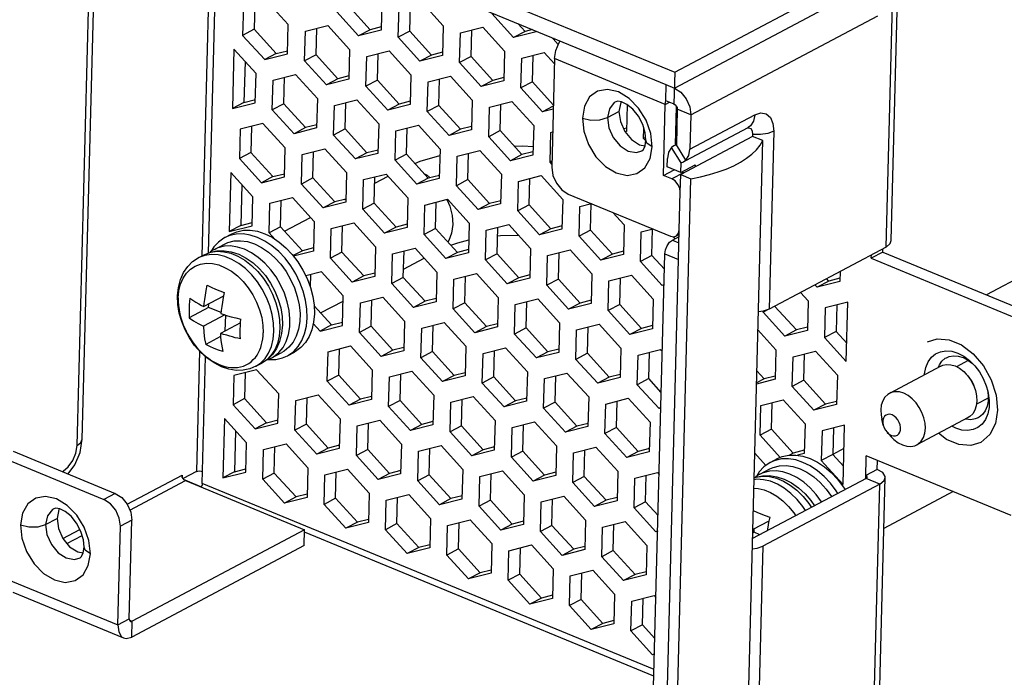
# Model space of a CAD drawing. Extents: x 0 to 1189, y 0 to 841.
# Tile 7 of 10: x 620 to 753, y 324 to 413. Entities that reach past the tile are written whole.
import ezdxf

# ---------------------------------------------------------------- set-up
doc = ezdxf.new("R2010")
doc.units = 0
doc.header["$LTSCALE"] = 65.395
doc.layers.get('0').update_dxf_attribs({"linetype": 'CONTINUOUS'})
doc.layers.add('02___PRT_ALL_AXES', color=7, linetype='CONTINUOUS')

msp = doc.modelspace()

# ---------------------------------------------------------------- linework, layer by layer
at = {"color": 3, "linetype": 'CONTINUOUS'}
for p, q in [((632.19, 437.33), (708.45, 405.88)), ((708.45, 405.88), (735.53, 420.24)), ((708.4, 403.75), (733.54, 417.09)), ((737.58, 383.24), (738.42, 415.91)), ((651.98, 415.17), (651.89, 411.67)), ((667.49, 411.6), (664.56, 414.82)), ((672.81, 411.42), (672.9, 414.97)), ((736.87, 382.37), (737.72, 415.04)), ((710.62, 400.15), (735.77, 413.49)), ((668.98, 411.98), (667.49, 411.6)), ((688.33, 411.37), (687.37, 412.43)), ((651.89, 411.67), (654.85, 408.41)), ((660.22, 408.23), (660.31, 411.79)), ((675.74, 408.2), (672.81, 411.42)), ((681.06, 408.01), (681.16, 411.56)), ((689.33, 411.62), (688.33, 411.37)), ((654.85, 408.41), (656.39, 408.79)), ((663.15, 405.01), (660.22, 408.23)), ((668.47, 404.83), (668.56, 408.38)), ((677.23, 408.57), (675.74, 408.2)), ((683.99, 404.79), (681.06, 408.01)), ((689.32, 404.61), (689.41, 408.16)), ((650.66, 407.34), (650.52, 401.83)), ((692.29, 407.72), (691.91, 393.11)), ((707.18, 401.57), (692.29, 407.72)), ((655.88, 401.66), (655.97, 405.21)), ((664.64, 405.39), (663.15, 405.01)), ((671.4, 401.61), (668.47, 404.83)), ((676.72, 401.43), (676.81, 404.98)), ((685.48, 405.17), (683.99, 404.79)), ((692.12, 401.52), (689.32, 404.61)), ((707.25, 404.23), (708.4, 403.75)), ((650.52, 401.83), (652.05, 402.22)), ((658.81, 398.44), (655.88, 401.66)), ((664.13, 398.26), (664.22, 401.81)), ((672.89, 401.99), (671.4, 401.61)), ((679.65, 398.21), (676.72, 401.43)), ((684.97, 398.03), (685.07, 401.58)), ((706.94, 392.01), (707.18, 401.57)), ((707.18, 401.57), (707.27, 402.09)), ((699.41, 399.79), (700.95, 400.61)), ((710.5, 395.55), (719.21, 400.16)), ((710.62, 400.15), (710.5, 395.55)), ((651.55, 398.61), (651.46, 395.11)), ((660.3, 398.82), (658.81, 398.44)), ((681.14, 398.59), (679.65, 398.21)), ((667.06, 395.04), (664.13, 398.26)), ((672.38, 394.86), (672.47, 398.41)), ((687.9, 394.81), (684.97, 398.03)), ((701.99, 398.36), (701.58, 398.26)), ((718.93, 397.52), (718.93, 397.25)), ((721.76, 397.94), (721.14, 374.03)), ((651.46, 395.11), (654.42, 391.85)), ((659.79, 391.67), (659.88, 395.23)), ((668.55, 395.42), (667.06, 395.04)), ((675.31, 391.64), (672.38, 394.86)), ((680.63, 391.45), (680.73, 395)), ((689.39, 395.18), (687.9, 394.81)), ((709.26, 392.39), (709.3, 393.72)), ((709.26, 392.39), (711.2, 393.42)), ((711.2, 393.42), (711.19, 393.15)), ((654.42, 391.85), (655.96, 392.23)), ((676.8, 392.01), (675.31, 391.64)), ((708.08, 391.54), (706.94, 392.01)), ((650.23, 390.78), (650.09, 385.27)), ((662.72, 388.45), (659.79, 391.67)), ((668.04, 388.27), (668.13, 391.82)), ((683.56, 388.23), (680.63, 391.45)), ((688.89, 388.05), (688.98, 391.6)), ((694.13, 389.51), (707.88, 383.83)), ((709.06, 384.69), (709.19, 389.74)), ((655.45, 385.1), (655.54, 388.65)), ((664.21, 388.83), (662.72, 388.45)), ((670.97, 385.05), (668.04, 388.27)), ((676.29, 384.87), (676.39, 388.42)), ((685.05, 388.61), (683.56, 388.23)), ((691.81, 384.83), (688.89, 388.05)), ((697.14, 384.65), (697.23, 388.23)), ((650.09, 385.27), (651.62, 385.66)), ((672.46, 385.43), (670.97, 385.05)), ((658.38, 381.88), (655.45, 385.1)), ((663.7, 381.7), (663.79, 385.25)), ((679.22, 381.65), (676.29, 384.87)), ((684.55, 381.47), (684.64, 385.02)), ((693.31, 385.21), (691.81, 384.83)), ((700.06, 381.43), (697.14, 384.65)), ((705.39, 381.24), (705.48, 384.82)), ((708.96, 384.22), (709.06, 384.69)), ((659.87, 382.26), (658.38, 381.88)), ((666.63, 378.48), (663.7, 381.7)), ((671.95, 378.3), (672.05, 381.85)), ((680.71, 382.03), (679.22, 381.65)), ((687.47, 378.25), (684.55, 381.47)), ((692.8, 378.06), (692.89, 381.61)), ((701.56, 381.8), (700.06, 381.43)), ((736.87, 382.37), (721.14, 374.03)), ((736.44, 381.69), (736.45, 382.15)), ((736.44, 381.69), (755.93, 373.65)), ((707.07, 379.39), (705.39, 381.24)), ((707.38, 319.62), (708.96, 380.71)), ((668.12, 378.85), (666.63, 378.48)), ((659.47, 378.67), (659.42, 377.02)), ((674.88, 375.08), (671.95, 378.3)), ((680.21, 374.89), (680.3, 378.44)), ((688.96, 378.62), (687.47, 378.25)), ((695.72, 374.84), (692.8, 378.06)), ((701.05, 374.66), (701.14, 378.21)), ((729.16, 377.79), (728.86, 378.13)), ((730.65, 378.17), (729.16, 377.79)), ((667.61, 371.71), (667.7, 375.26)), ((676.37, 375.45), (674.88, 375.08)), ((683.13, 371.67), (680.21, 374.89)), ((688.46, 371.49), (688.55, 375.04)), ((697.22, 375.22), (695.72, 374.84)), ((659.95, 374.48), (662.3, 371.9)), ((703.98, 371.44), (701.05, 374.66)), ((724.82, 371.22), (721.89, 374.44)), ((730.23, 374.59), (730.14, 371.03)), ((662.3, 371.9), (663.78, 372.27)), ((670.54, 368.49), (667.61, 371.71)), ((675.86, 368.31), (675.96, 371.86)), ((684.62, 372.05), (683.13, 371.67)), ((691.38, 368.27), (688.46, 371.49)), ((696.71, 368.09), (696.8, 371.64)), ((705.47, 371.82), (703.98, 371.44)), ((726.31, 371.6), (724.82, 371.22)), ((730.14, 371.03), (731.58, 369.45)), ((663.27, 365.14), (663.36, 368.69)), ((672.03, 368.87), (670.54, 368.49)), ((678.79, 365.09), (675.86, 368.31)), ((684.12, 364.91), (684.21, 368.46)), ((692.88, 368.65), (691.38, 368.27)), ((704.96, 364.68), (705.05, 368.24)), ((699.63, 364.87), (696.71, 368.09)), ((725.8, 364.45), (725.9, 368)), ((650.69, 365.49), (650.6, 361.99)), ((680.28, 365.46), (678.79, 365.09)), ((720.48, 364.63), (719.5, 365.71)), ((666.2, 361.92), (663.27, 365.14)), ((671.52, 361.73), (671.62, 365.29)), ((687.04, 361.69), (684.12, 364.91)), ((692.37, 361.5), (692.46, 365.05)), ((701.13, 365.24), (699.63, 364.87)), ((706.64, 362.83), (704.96, 364.68)), ((721.97, 365.01), (720.48, 364.63)), ((728.73, 361.23), (725.8, 364.45)), ((650.6, 361.99), (653.57, 358.73)), ((658.93, 358.55), (659.02, 362.1)), ((667.69, 362.29), (666.2, 361.92)), ((674.45, 358.51), (671.52, 361.73)), ((679.78, 358.33), (679.87, 361.88)), ((688.54, 362.06), (687.04, 361.69)), ((695.29, 358.28), (692.37, 361.5)), ((700.62, 358.1), (700.71, 361.65)), ((730.22, 361.61), (728.73, 361.23)), ((721.46, 357.88), (721.56, 361.43)), ((653.57, 358.73), (655.1, 359.11)), ((675.94, 358.89), (674.45, 358.51)), ((649.37, 357.66), (649.23, 352.15)), ((661.86, 355.33), (658.93, 358.55)), ((667.18, 355.15), (667.28, 358.7)), ((682.7, 355.11), (679.78, 358.33)), ((688.03, 354.93), (688.12, 358.48)), ((696.79, 358.66), (695.29, 358.28)), ((703.55, 354.88), (700.62, 358.1)), ((724.39, 354.66), (721.46, 357.88)), ((729.8, 358.03), (729.71, 354.47)), ((654.59, 351.98), (654.68, 355.53)), ((663.35, 355.71), (661.86, 355.33)), ((670.11, 351.93), (667.18, 355.15)), ((675.44, 351.75), (675.53, 355.3)), ((684.2, 355.49), (682.7, 355.11)), ((690.95, 351.71), (688.03, 354.93)), ((696.28, 351.53), (696.37, 355.08)), ((705.04, 355.26), (703.55, 354.88)), ((725.88, 355.04), (724.39, 354.66)), ((617.92, 354.09), (631.67, 348.42)), ((729.71, 354.47), (731.15, 352.89)), ((735.69, 352.47), (735.72, 353.68)), ((649.23, 352.15), (650.76, 352.53)), ((671.6, 352.31), (670.11, 351.93)), ((657.52, 348.76), (654.59, 351.98)), ((662.84, 348.58), (662.94, 352.13)), ((678.36, 348.53), (675.44, 351.75)), ((683.69, 348.34), (683.78, 351.9)), ((692.45, 352.09), (690.95, 351.71)), ((699.21, 348.31), (696.28, 351.53)), ((704.53, 348.12), (704.62, 351.67)), ((735.82, 315.51), (736.75, 351.37)), ((736.04, 350.5), (720.31, 342.16)), ((735.11, 314.64), (736.04, 350.5)), ((659.01, 349.14), (657.52, 348.76)), ((665.77, 345.36), (662.84, 348.58)), ((671.1, 345.17), (671.19, 348.73)), ((679.85, 348.9), (678.36, 348.53)), ((686.61, 345.12), (683.69, 348.34)), ((691.94, 344.94), (692.03, 348.49)), ((700.7, 348.68), (699.21, 348.31)), ((706.21, 346.27), (704.53, 348.12)), ((623.85, 345.05), (625.39, 345.87)), ((667.26, 345.73), (665.77, 345.36)), ((633.55, 331.54), (633.9, 344.82)), ((674.02, 341.95), (671.1, 345.17)), ((679.35, 341.77), (679.44, 345.32)), ((688.11, 345.5), (686.61, 345.12)), ((694.87, 341.72), (691.94, 344.94)), ((700.19, 341.54), (700.28, 345.09)), ((658.63, 342.21), (635.42, 329.91)), ((675.51, 342.33), (674.02, 341.95)), ((682.27, 338.55), (679.35, 341.77)), ((687.6, 338.37), (687.69, 341.92)), ((696.36, 342.1), (694.87, 341.72)), ((720.31, 342.16), (719.69, 318.25)), ((703.12, 338.32), (700.19, 341.54)), ((618.65, 337.68), (633.55, 331.54)), ((683.77, 338.93), (682.27, 338.55)), ((690.52, 335.15), (687.6, 338.37)), ((695.85, 334.97), (695.94, 338.52)), ((704.61, 338.7), (703.12, 338.32)), ((619.44, 335.93), (634.34, 329.79)), ((692.02, 335.53), (690.52, 335.15)), ((704.1, 331.56), (704.19, 335.11)), ((698.78, 331.75), (695.85, 334.97)), ((700.27, 332.12), (698.78, 331.75)), ((705.79, 329.71), (704.1, 331.56))]:
    msp.add_line(p, q, dxfattribs=at)
at = {"color": 7, "linetype": 'CONTINUOUS'}
for p, q in [((629.43, 436.32), (707.25, 404.23)), ((646.12, 429.44), (644.87, 381.17)), ((646.95, 429.09), (645.72, 381.56)), ((628.07, 355.68), (629.64, 416.1)), ((628.78, 356.55), (630.31, 415.82)), ((650.44, 414.78), (650.34, 410.85)), ((656.48, 412.29), (653.51, 415.56)), ((669.07, 415.53), (668.97, 411.54)), ((671.26, 410.6), (671.37, 414.58)), ((674.4, 415.34), (677.32, 412.12)), ((665.94, 410.78), (663.01, 414)), ((686.78, 410.55), (683.86, 413.77)), ((656.38, 408.36), (656.48, 412.29)), ((658.78, 411.4), (661.8, 412.16)), ((661.8, 412.16), (664.73, 408.94)), ((677.32, 412.12), (677.22, 408.14)), ((679.62, 411.18), (682.65, 411.94)), ((682.65, 411.94), (685.57, 408.72)), ((651.89, 411.67), (650.34, 410.85)), ((650.34, 410.85), (653.31, 407.59)), ((658.67, 407.41), (658.78, 411.4)), ((667.49, 411.6), (665.94, 410.78)), ((668.97, 411.54), (665.94, 410.78)), ((672.81, 411.42), (671.26, 410.6)), ((674.19, 407.38), (671.26, 410.6)), ((679.52, 407.19), (679.62, 411.18)), ((688.33, 411.37), (686.78, 410.55)), ((689.81, 411.31), (686.78, 410.55)), ((689.81, 411.42), (689.81, 411.31)), ((692.11, 410.36), (692.11, 410.47)), ((692.22, 410.43), (692.11, 410.36)), ((692.79, 409.62), (692.11, 410.36)), ((649.18, 408.98), (648.97, 401.01)), ((652.14, 405.71), (649.18, 408.98)), ((654.85, 408.41), (653.31, 407.59)), ((653.31, 407.59), (656.38, 408.36)), ((660.22, 408.23), (658.67, 407.41)), ((664.73, 408.94), (664.63, 404.96)), ((666.92, 404.01), (667.03, 408)), ((667.03, 408), (670.06, 408.76)), ((670.06, 408.76), (672.98, 405.54)), ((675.74, 408.2), (674.19, 407.38)), ((677.22, 408.14), (674.19, 407.38)), ((681.06, 408.01), (679.52, 407.19)), ((685.57, 408.72), (685.47, 404.74)), ((687.87, 407.77), (690.9, 408.54)), ((690.9, 408.54), (692.27, 407.03)), ((661.6, 404.19), (658.67, 407.41)), ((682.44, 403.97), (679.52, 407.19)), ((687.77, 403.79), (687.87, 407.77)), ((652.04, 401.78), (652.14, 405.71)), ((654.43, 404.82), (657.46, 405.59)), ((657.46, 405.59), (660.39, 402.37)), ((672.98, 405.54), (672.88, 401.56)), ((675.28, 404.59), (678.31, 405.36)), ((678.31, 405.36), (681.23, 402.14)), ((708.45, 405.88), (708.34, 401.63)), ((654.33, 400.84), (654.43, 404.82)), ((663.15, 405.01), (661.6, 404.19)), ((664.63, 404.96), (661.6, 404.19)), ((668.47, 404.83), (666.92, 404.01)), ((669.85, 400.79), (666.92, 404.01)), ((675.18, 400.61), (675.28, 404.59)), ((683.99, 404.79), (682.44, 403.97)), ((685.47, 404.74), (682.44, 403.97)), ((689.32, 404.61), (687.77, 403.79)), ((707.25, 404.23), (707.2, 402.1)), ((690.69, 400.57), (687.77, 403.79)), ((650.52, 401.83), (648.97, 401.01)), ((648.97, 401.01), (652.04, 401.78)), ((655.88, 401.66), (654.33, 400.84)), ((660.39, 402.37), (660.29, 398.39)), ((662.58, 397.44), (662.69, 401.42)), ((662.69, 401.42), (665.72, 402.19)), ((665.72, 402.19), (668.64, 398.97)), ((671.4, 401.61), (669.85, 400.79)), ((672.88, 401.56), (669.85, 400.79)), ((676.72, 401.43), (675.18, 400.61)), ((681.23, 402.14), (681.13, 398.15)), ((683.53, 401.19), (686.56, 401.95)), ((686.56, 401.95), (689.49, 398.73)), ((692.12, 401.33), (690.69, 400.57)), ((702.07, 401.52), (701.97, 397.93)), ((707.18, 401.57), (707.75, 401.87)), ((707.2, 402.1), (708.34, 401.63)), ((708.57, 396.12), (708.7, 401.26)), ((657.26, 397.62), (654.33, 400.84)), ((678.1, 397.39), (675.18, 400.61)), ((683.43, 397.21), (683.53, 401.19)), ((692.11, 400.93), (690.69, 400.57)), ((708.79, 400.91), (708.67, 396.13)), ((708.68, 400.33), (708.77, 400.23)), ((710.62, 400.15), (708.79, 400.91)), ((653.08, 398.99), (650.01, 398.22)), ((656.05, 395.73), (653.08, 398.99)), ((668.64, 398.97), (668.54, 394.98)), ((670.94, 398.02), (673.97, 398.78)), ((673.97, 398.78), (676.89, 395.56)), ((689.49, 398.73), (689.38, 394.75)), ((650.01, 398.22), (649.91, 394.29)), ((658.81, 398.44), (657.26, 397.62)), ((660.29, 398.39), (657.26, 397.62)), ((664.13, 398.26), (662.58, 397.44)), ((665.51, 394.22), (662.58, 397.44)), ((670.84, 394.04), (670.94, 398.02)), ((679.65, 398.21), (678.1, 397.39)), ((681.13, 398.15), (678.1, 397.39)), ((684.97, 398.03), (683.43, 397.21)), ((691.68, 393.8), (691.78, 397.79)), ((691.78, 397.79), (692.03, 397.85)), ((701.97, 397.93), (701.77, 397.88)), ((704.27, 396.98), (704.31, 398.33)), ((718.93, 397.25), (709.26, 392.13)), ((709.96, 394.02), (718.32, 398.46)), ((720.3, 396.69), (718.93, 397.25)), ((686.35, 393.99), (683.43, 397.21)), ((704.54, 397.13), (704.27, 396.98)), ((704.56, 396.67), (704.27, 396.98)), ((708.35, 396.01), (708.03, 395.78)), ((708.67, 396.13), (708.35, 396.01)), ((709.93, 394.07), (708.67, 396.13)), ((718.24, 317.01), (720.3, 396.69)), ((651.46, 395.11), (649.91, 394.29)), ((655.95, 391.8), (656.05, 395.73)), ((658.24, 390.85), (658.35, 394.84)), ((658.35, 394.84), (661.38, 395.6)), ((661.38, 395.6), (664.3, 392.38)), ((667.06, 395.04), (665.51, 394.22)), ((668.54, 394.98), (665.51, 394.22)), ((672.38, 394.86), (670.84, 394.04)), ((676.89, 395.56), (676.79, 391.58)), ((679.09, 390.63), (679.19, 394.62)), ((679.19, 394.62), (682.22, 395.38)), ((682.22, 395.38), (685.15, 392.16)), ((687.9, 394.81), (686.35, 393.99)), ((689.38, 394.75), (686.35, 393.99)), ((709.3, 393.72), (708.03, 395.78)), ((649.91, 394.29), (652.88, 391.03)), ((673.76, 390.82), (670.84, 394.04)), ((691.93, 393.94), (691.68, 393.8)), ((691.92, 393.54), (691.68, 393.8)), ((707.43, 393.15), (707.46, 394.3)), ((709.3, 393.72), (709.62, 393.84)), ((709.62, 393.84), (709.93, 394.07)), ((648.75, 392.42), (648.54, 384.45)), ((651.71, 389.15), (648.75, 392.42)), ((664.3, 392.38), (664.2, 388.4)), ((666.6, 391.44), (669.63, 392.2)), ((669.63, 392.2), (672.55, 388.98)), ((674.73, 392.27), (675.16, 392.04)), ((675.16, 392.04), (675.57, 391.7)), ((685.15, 392.16), (685.04, 388.18)), ((687.44, 391.21), (690.47, 391.98)), ((690.47, 391.98), (693.4, 388.76)), ((706.94, 392.01), (708.36, 392.76)), ((709.26, 392.39), (707.43, 393.15)), ((709.63, 392.36), (708.08, 391.54)), ((709.19, 389.74), (709.26, 392.13)), ((709.26, 392.13), (710.63, 391.56)), ((709.63, 392.36), (709.39, 392.46)), ((654.42, 391.85), (652.88, 391.03)), ((652.88, 391.03), (655.95, 391.8)), ((659.79, 391.67), (658.24, 390.85)), ((661.17, 387.63), (658.24, 390.85)), ((666.49, 387.45), (666.6, 391.44)), ((668.11, 390.95), (669.9, 391.9)), ((675.31, 391.64), (673.76, 390.82)), ((676.79, 391.58), (673.76, 390.82)), ((680.63, 391.45), (679.09, 390.63)), ((682.01, 387.41), (679.09, 390.63)), ((687.34, 387.23), (687.44, 391.21)), ((708.57, 311.88), (710.63, 391.56)), ((651.61, 385.22), (651.71, 389.15)), ((653.9, 384.28), (654.01, 388.26)), ((654.01, 388.26), (657.04, 389.03)), ((657.04, 389.03), (659.96, 385.81)), ((662.72, 388.45), (661.17, 387.63)), ((664.2, 388.4), (661.17, 387.63)), ((664.03, 388.79), (664.21, 388.88)), ((668.04, 388.27), (666.49, 387.45)), ((672.55, 388.98), (672.45, 385)), ((674.75, 384.05), (674.85, 388.03)), ((674.85, 388.03), (677.88, 388.8)), ((677.88, 388.8), (680.8, 385.58)), ((683.56, 388.23), (682.01, 387.41)), ((685.04, 388.18), (682.01, 387.41)), ((688.89, 388.05), (687.34, 387.23)), ((693.4, 388.76), (693.29, 384.77)), ((695.69, 387.81), (697.27, 388.21)), ((669.42, 384.23), (666.49, 387.45)), ((690.26, 384.01), (687.34, 387.23)), ((695.59, 383.83), (695.69, 387.81)), ((700.12, 387.03), (701.65, 385.36)), ((655.98, 384.52), (659.46, 386.36)), ((659.96, 385.81), (659.86, 381.82)), ((662.26, 384.86), (665.29, 385.63)), ((665.29, 385.63), (668.21, 382.41)), ((680.8, 385.58), (680.7, 381.59)), ((683.1, 384.63), (686.13, 385.39)), ((686.13, 385.39), (689.06, 382.17)), ((701.65, 385.36), (701.55, 381.37)), ((647.93, 383.64), (648.9, 384.16)), ((650.09, 385.27), (648.54, 384.45)), ((648.54, 384.45), (651.61, 385.22)), ((655.45, 385.1), (653.9, 384.28)), ((654.66, 383.44), (653.9, 384.28)), ((662.15, 380.88), (662.26, 384.86)), ((670.97, 385.05), (669.42, 384.23)), ((672.45, 385), (669.42, 384.23)), ((676.29, 384.87), (674.75, 384.05)), ((677.67, 380.83), (674.75, 384.05)), ((683, 380.65), (683.1, 384.63)), ((691.81, 384.83), (690.26, 384.01)), ((693.29, 384.77), (690.26, 384.01)), ((697.14, 384.65), (695.59, 383.83)), ((703.84, 380.42), (703.95, 384.41)), ((703.95, 384.41), (705.53, 384.81)), ((709.05, 384.06), (708.62, 383.84)), ((708.96, 380.71), (709.06, 384.69)), ((646.54, 382.06), (647.89, 382.78)), ((698.52, 380.61), (695.59, 383.83)), ((708.13, 383.3), (709.04, 383.79)), ((708.13, 383.3), (709.02, 382.94)), ((708.25, 383.77), (708.5, 383.5)), ((658.38, 381.88), (657.12, 381.22)), ((659.86, 381.82), (657.18, 381.15)), ((663.7, 381.7), (662.15, 380.88)), ((668.21, 382.41), (668.11, 378.42)), ((670.41, 377.47), (670.51, 381.46)), ((670.51, 381.46), (673.54, 382.22)), ((673.54, 382.22), (676.46, 379)), ((679.22, 381.65), (677.67, 380.83)), ((680.7, 381.59), (677.67, 380.83)), ((684.55, 381.47), (683, 380.65)), ((689.06, 382.17), (688.95, 378.19)), ((691.35, 381.23), (694.38, 381.99)), ((694.38, 381.99), (697.31, 378.77)), ((700.06, 381.43), (698.52, 380.61)), ((701.55, 381.37), (698.52, 380.61)), ((705.54, 320.37), (707.13, 381.46)), ((707.13, 381.46), (708.96, 380.71)), ((736.44, 381.69), (734.89, 380.87)), ((644.38, 380.91), (645.19, 381.34)), ((665.08, 377.66), (662.15, 380.88)), ((671.98, 379.42), (674.75, 380.89)), ((685.92, 377.43), (683, 380.65)), ((691.25, 377.24), (691.35, 381.23)), ((705.39, 381.24), (703.84, 380.42)), ((706.77, 377.2), (703.84, 380.42)), ((734.89, 380.87), (734.91, 381.33)), ((734.89, 380.87), (754.38, 372.83)), ((660.95, 379.04), (658.82, 378.51)), ((663.88, 375.83), (660.95, 379.04)), ((676.46, 379), (676.36, 375.02)), ((678.76, 378.06), (681.79, 378.82)), ((681.79, 378.82), (684.72, 375.6)), ((697.31, 378.77), (697.21, 374.79)), ((730.68, 379.09), (730.64, 377.74)), ((757.15, 379.55), (750.36, 375.95)), ((666.63, 378.48), (665.08, 377.66)), ((668.11, 378.42), (665.08, 377.66)), ((671.95, 378.3), (670.41, 377.47)), ((673.33, 374.25), (670.41, 377.47)), ((678.66, 374.07), (678.76, 378.06)), ((687.47, 378.25), (685.92, 377.43)), ((688.95, 378.19), (685.92, 377.43)), ((692.8, 378.06), (691.25, 377.24)), ((699.5, 373.84), (699.61, 377.82)), ((699.61, 377.82), (702.63, 378.59)), ((702.63, 378.59), (705.56, 375.37)), ((729.16, 377.79), (727.61, 376.97)), ((730.64, 377.74), (727.61, 376.97)), ((694.18, 374.02), (691.25, 377.24)), ((707.02, 377.34), (706.77, 377.2)), ((707.02, 377.27), (706.77, 377.2)), ((725.38, 376.28), (726.4, 375.15)), ((727.61, 376.97), (727.31, 377.31)), ((647.77, 375.76), (645.13, 374.36)), ((656.59, 373.86), (656.34, 375.01)), ((660.83, 373.51), (663.86, 375.11)), ((663.77, 371.84), (663.88, 375.83)), ((666.07, 370.89), (666.17, 374.87)), ((666.17, 374.87), (669.2, 375.64)), ((669.2, 375.64), (672.12, 372.42)), ((674.88, 375.08), (673.33, 374.25)), ((676.36, 375.02), (673.33, 374.25)), ((680.21, 374.89), (678.66, 374.07)), ((684.72, 375.6), (684.61, 371.62)), ((687.01, 374.65), (690.04, 375.42)), ((690.04, 375.42), (692.97, 372.2)), ((695.72, 374.84), (694.18, 374.02)), ((697.21, 374.79), (694.18, 374.02)), ((705.56, 375.37), (705.46, 371.38)), ((726.4, 375.15), (726.3, 371.16)), ((731.72, 374.96), (728.7, 374.2)), ((731.52, 366.99), (731.72, 374.96)), ((645.77, 374.24), (643.16, 372.86)), ((645.77, 374.24), (645.78, 374.71)), ((647.44, 373.56), (645.77, 374.24)), ((681.58, 370.85), (678.66, 374.07)), ((686.91, 370.67), (687.01, 374.65)), ((701.05, 374.66), (699.5, 373.84)), ((702.43, 370.62), (699.5, 373.84)), ((721.1, 374.02), (720.35, 373.62)), ((720.35, 373.62), (720.35, 373.74)), ((723.27, 370.4), (720.35, 373.62)), ((728.7, 374.2), (728.59, 370.21)), ((647.96, 373.24), (645.06, 371.71)), ((650.06, 372.2), (647.36, 370.76)), ((648.01, 371.11), (648.06, 373.21)), ((672.12, 372.42), (672.02, 368.43)), ((674.42, 371.47), (677.45, 372.24)), ((677.45, 372.24), (680.38, 369.02)), ((692.97, 372.2), (692.86, 368.21)), ((659.84, 372.07), (660.75, 371.08)), ((662.3, 371.9), (660.75, 371.08)), ((660.75, 371.08), (663.77, 371.84)), ((667.61, 371.71), (666.07, 370.89)), ((668.99, 367.67), (666.07, 370.89)), ((674.32, 367.49), (674.42, 371.47)), ((683.13, 371.67), (681.58, 370.85)), ((684.61, 371.62), (681.58, 370.85)), ((688.46, 371.49), (686.91, 370.67)), ((695.16, 367.27), (695.26, 371.25)), ((695.26, 371.25), (698.29, 372.01)), ((698.29, 372.01), (701.22, 368.79)), ((703.98, 371.44), (702.43, 370.62)), ((705.46, 371.38), (702.43, 370.62)), ((719.64, 371.23), (722.06, 368.56)), ((724.82, 371.22), (723.27, 370.4)), ((726.3, 371.16), (723.27, 370.4)), ((730.14, 371.03), (728.59, 370.21)), ((647.38, 370.32), (645.38, 369.26)), ((689.84, 367.45), (686.91, 370.67)), ((728.59, 370.21), (731.52, 366.99)), ((644.54, 368.4), (644.12, 352.17)), ((654.27, 367.48), (655.62, 368.2)), ((656.36, 367.74), (657.33, 368.25)), ((661.73, 364.32), (661.83, 368.3)), ((661.83, 368.3), (664.86, 369.07)), ((664.86, 369.07), (667.78, 365.85)), ((670.54, 368.49), (668.99, 367.67)), ((672.02, 368.43), (668.99, 367.67)), ((675.86, 368.31), (674.32, 367.49)), ((680.38, 369.02), (680.27, 365.03)), ((682.67, 368.07), (685.7, 368.83)), ((685.7, 368.83), (688.63, 365.61)), ((691.38, 368.27), (689.84, 367.45)), ((692.86, 368.21), (689.84, 367.45)), ((701.22, 368.79), (701.12, 364.81)), ((703.52, 367.85), (706.55, 368.61)), ((706.55, 368.61), (706.79, 368.35)), ((722.06, 368.56), (721.96, 364.58)), ((724.36, 367.62), (727.39, 368.38)), ((727.39, 368.38), (730.32, 365.16)), ((644.92, 350.59), (645.36, 367.61)), ((654.15, 367.79), (653.54, 367.18)), ((677.24, 364.27), (674.32, 367.49)), ((682.57, 364.08), (682.67, 368.07)), ((696.71, 368.09), (695.16, 367.27)), ((698.09, 364.05), (695.16, 367.27)), ((703.41, 363.86), (703.52, 367.85)), ((724.26, 363.63), (724.36, 367.62)), ((747.93, 367.11), (746.36, 366.28)), ((652.22, 365.87), (649.16, 365.1)), ((652.11, 366.34), (652.91, 366.76)), ((652.11, 366.34), (652.74, 366.75)), ((655.19, 362.61), (652.22, 365.87)), ((667.78, 365.85), (667.68, 361.86)), ((670.08, 364.9), (673.11, 365.66)), ((673.11, 365.66), (676.04, 362.44)), ((688.63, 365.61), (688.52, 361.63)), ((744.25, 366.37), (737.32, 362.69)), ((748.48, 366.7), (748.84, 366.34)), ((649.16, 365.1), (649.05, 361.17)), ((663.27, 365.14), (661.73, 364.32)), ((664.65, 361.1), (661.73, 364.32)), ((669.98, 360.91), (670.08, 364.9)), ((678.79, 365.09), (677.24, 364.27)), ((680.27, 365.03), (677.24, 364.27)), ((684.12, 364.91), (682.57, 364.08)), ((690.82, 360.68), (690.92, 364.67)), ((690.92, 364.67), (693.95, 365.43)), ((693.95, 365.43), (696.88, 362.21)), ((699.63, 364.87), (698.09, 364.05)), ((701.12, 364.81), (698.09, 364.05)), ((704.96, 364.68), (703.41, 363.86)), ((721.96, 364.58), (719.45, 363.95)), ((720.48, 364.63), (719.46, 364.09)), ((725.8, 364.45), (724.26, 363.63)), ((730.32, 365.16), (730.21, 361.18)), ((747.92, 365.01), (747.66, 365.29)), ((685.5, 360.86), (682.57, 364.08)), ((706.34, 360.64), (703.41, 363.86)), ((727.18, 360.41), (724.26, 363.63)), ((748.86, 363.24), (748.95, 362.87)), ((650.6, 361.99), (649.05, 361.17)), ((655.09, 358.68), (655.19, 362.61)), ((657.38, 357.73), (657.49, 361.72)), ((657.49, 361.72), (660.52, 362.48)), ((660.52, 362.48), (663.44, 359.26)), ((666.2, 361.92), (664.65, 361.1)), ((667.68, 361.86), (664.65, 361.1)), ((671.52, 361.73), (669.98, 360.91)), ((676.04, 362.44), (675.93, 358.46)), ((678.23, 357.51), (678.33, 361.5)), ((678.33, 361.5), (681.36, 362.26)), ((681.36, 362.26), (684.29, 359.04)), ((687.04, 361.69), (685.5, 360.86)), ((688.52, 361.63), (685.5, 360.86)), ((692.37, 361.5), (690.82, 360.68)), ((696.88, 362.21), (696.78, 358.23)), ((699.18, 361.26), (702.21, 362.03)), ((702.21, 362.03), (705.13, 358.81)), ((720.02, 361.04), (723.05, 361.81)), ((723.05, 361.81), (725.98, 358.59)), ((750.6, 362.06), (749.03, 361.23)), ((649.05, 361.17), (652.02, 357.91)), ((672.9, 357.69), (669.98, 360.91)), ((693.75, 357.46), (690.82, 360.68)), ((699.07, 357.28), (699.18, 361.26)), ((706.59, 360.78), (706.34, 360.64)), ((706.59, 360.71), (706.34, 360.64)), ((719.92, 357.06), (720.02, 361.04)), ((728.73, 361.23), (727.18, 360.41)), ((730.21, 361.18), (727.18, 360.41)), ((647.89, 359.3), (647.68, 351.33)), ((650.85, 356.03), (647.89, 359.3)), ((663.44, 359.26), (663.34, 355.28)), ((665.74, 358.31), (668.77, 359.08)), ((668.77, 359.08), (671.69, 355.86)), ((684.29, 359.04), (684.18, 355.06)), ((686.58, 358.09), (689.61, 358.86)), ((689.61, 358.86), (692.54, 355.64)), ((736.49, 358.43), (736.29, 359.26)), ((747.92, 359.43), (741, 355.76)), ((653.57, 358.73), (652.02, 357.91)), ((652.02, 357.91), (655.09, 358.68)), ((658.93, 358.55), (657.38, 357.73)), ((660.31, 354.51), (657.38, 357.73)), ((665.64, 354.33), (665.74, 358.31)), ((674.45, 358.51), (672.9, 357.69)), ((675.93, 358.46), (672.9, 357.69)), ((679.78, 358.33), (678.23, 357.51)), ((686.48, 354.11), (686.58, 358.09)), ((695.29, 358.28), (693.75, 357.46)), ((696.78, 358.23), (693.75, 357.46)), ((700.62, 358.1), (699.07, 357.28)), ((705.13, 358.81), (705.03, 354.82)), ((721.46, 357.88), (719.92, 357.06)), ((725.98, 358.59), (725.87, 354.6)), ((728.27, 357.64), (728.16, 353.65)), ((731.29, 358.4), (728.27, 357.64)), ((731.09, 350.43), (731.29, 358.4)), ((746.25, 358), (745.73, 358.27)), ((628.49, 354.75), (628.78, 356.55)), ((681.15, 354.29), (678.23, 357.51)), ((702, 354.06), (699.07, 357.28)), ((722.63, 354.07), (719.92, 357.06)), ((737.01, 357.47), (737.58, 356.84)), ((619.47, 354.91), (633.22, 349.24)), ((650.75, 352.1), (650.85, 356.03)), ((653.04, 351.16), (653.15, 355.14)), ((653.15, 355.14), (656.18, 355.91)), ((656.18, 355.91), (659.1, 352.69)), ((661.86, 355.33), (660.31, 354.51)), ((663.34, 355.28), (660.31, 354.51)), ((667.18, 355.15), (665.64, 354.33)), ((671.69, 355.86), (671.59, 351.87)), ((673.89, 350.93), (673.99, 354.91)), ((673.99, 354.91), (677.02, 355.68)), ((677.02, 355.68), (679.95, 352.46)), ((682.7, 355.11), (681.15, 354.29)), ((684.18, 355.06), (681.15, 354.29)), ((688.03, 354.93), (686.48, 354.11)), ((692.54, 355.64), (692.44, 351.65)), ((694.84, 354.69), (697.86, 355.45)), ((697.86, 355.45), (700.79, 352.23)), ((703.55, 354.88), (702, 354.06)), ((731.21, 355.27), (729.71, 354.47)), ((668.56, 351.11), (665.64, 354.33)), ((689.41, 350.89), (686.48, 354.11)), ((694.73, 350.71), (694.84, 354.69)), ((705.03, 354.82), (702, 354.06)), ((719.21, 354.67), (720.72, 353.01)), ((721.28, 353.4), (722.25, 353.91)), ((724.39, 354.66), (723.88, 354.39)), ((725.87, 354.6), (724.94, 354.37)), ((729.71, 354.47), (728.16, 353.65)), ((728.16, 353.65), (731.09, 350.43)), ((734.13, 351.21), (734.21, 354.31)), ((753.69, 346.27), (734.21, 354.31)), ((626.09, 352.18), (626.2, 352.24)), ((626.2, 352.24), (626.18, 352.14)), ((659.1, 352.69), (659, 348.7)), ((661.4, 351.74), (664.43, 352.5)), ((664.43, 352.5), (667.35, 349.28)), ((679.95, 352.46), (679.84, 348.47)), ((682.24, 351.51), (685.27, 352.27)), ((685.27, 352.27), (688.2, 349.05)), ((700.79, 352.23), (700.69, 348.25)), ((719.89, 351.81), (721.24, 352.53)), ((735.69, 352.47), (734.14, 351.65)), ((634.83, 347.77), (642.19, 351.67)), ((635.18, 347), (642.64, 350.95)), ((642.2, 351.55), (642.19, 351.67)), ((642.19, 351.67), (642.19, 351.43)), ((642.23, 351.43), (642.2, 351.55)), ((642.33, 351.23), (642.23, 351.43)), ((644.12, 352.17), (642.34, 351.23)), ((642.61, 351.01), (642.58, 350.99)), ((644.74, 350.13), (642.61, 351.01)), ((642.64, 350.95), (658.68, 344.34)), ((649.23, 352.15), (647.68, 351.33)), ((647.68, 351.33), (650.75, 352.1)), ((654.59, 351.98), (653.04, 351.16)), ((655.97, 347.94), (653.04, 351.16)), ((661.3, 347.76), (661.4, 351.74)), ((670.11, 351.93), (668.56, 351.11)), ((671.59, 351.87), (668.56, 351.11)), ((675.44, 351.75), (673.89, 350.93)), ((676.81, 347.71), (673.89, 350.93)), ((682.14, 347.52), (682.24, 351.51)), ((690.95, 351.71), (689.41, 350.89)), ((692.44, 351.65), (689.41, 350.89)), ((696.28, 351.53), (694.73, 350.71)), ((702.98, 347.3), (703.09, 351.29)), ((703.09, 351.29), (706.12, 352.05)), ((706.12, 352.05), (706.36, 351.79)), ((734.21, 351.26), (718.92, 343.15)), ((730.35, 351.13), (731.12, 350.12)), ((734.28, 351.56), (734.14, 351.65)), ((736.04, 350.5), (734.21, 351.26)), ((644.8, 350.17), (644.75, 350.09)), ((705.68, 325.54), (644.92, 350.59)), ((697.66, 347.49), (694.73, 350.71)), ((731.12, 350.12), (731.35, 349.74)), ((633.22, 349.24), (631.67, 348.42)), ((657.52, 348.76), (655.97, 347.94)), ((659, 348.7), (655.97, 347.94)), ((662.84, 348.58), (661.3, 347.76)), ((667.35, 349.28), (667.25, 345.3)), ((669.55, 344.35), (669.65, 348.34)), ((669.65, 348.34), (672.68, 349.1)), ((672.68, 349.1), (675.61, 345.88)), ((678.36, 348.53), (676.81, 347.71)), ((679.84, 348.47), (676.81, 347.71)), ((683.69, 348.34), (682.14, 347.52)), ((688.2, 349.05), (688.1, 345.07)), ((690.5, 348.11), (693.52, 348.87)), ((693.52, 348.87), (696.45, 345.65)), ((699.21, 348.31), (697.66, 347.49)), ((700.69, 348.25), (697.66, 347.49)), ((745.91, 349.48), (736.57, 344.53)), ((664.22, 344.54), (661.3, 347.76)), ((685.07, 344.3), (682.14, 347.52)), ((690.39, 344.12), (690.5, 348.11)), ((704.53, 348.12), (702.98, 347.3)), ((705.91, 344.08), (702.98, 347.3)), ((635.44, 345.64), (633.9, 344.82)), ((635.1, 332.36), (635.44, 345.64)), ((675.61, 345.88), (675.5, 341.9)), ((677.9, 344.93), (680.93, 345.7)), ((680.93, 345.7), (683.86, 342.48)), ((696.45, 345.65), (696.35, 341.67)), ((626.17, 343.18), (628.45, 344.38)), ((658.68, 344.34), (635.47, 332.03)), ((658.63, 342.21), (658.68, 344.34)), ((665.77, 345.36), (664.22, 344.54)), ((667.25, 345.3), (664.22, 344.54)), ((671.1, 345.17), (669.55, 344.35)), ((672.47, 341.13), (669.55, 344.35)), ((677.8, 340.95), (677.9, 344.93)), ((686.61, 345.12), (685.07, 344.3)), ((688.1, 345.07), (685.07, 344.3)), ((691.94, 344.94), (690.39, 344.12)), ((698.64, 340.72), (698.75, 344.7)), ((698.75, 344.7), (701.78, 345.47)), ((701.78, 345.47), (704.7, 342.25)), ((721.12, 345.52), (718.95, 344.36)), ((719.12, 344), (719.13, 344.46)), ((626.72, 342.51), (628.74, 343.59)), ((705.65, 324.64), (658.68, 344.02)), ((693.32, 340.9), (690.39, 344.12)), ((706.16, 344.22), (705.91, 344.08)), ((706.16, 344.15), (705.91, 344.08)), ((719.12, 344), (718.93, 343.9)), ((719.91, 343.67), (719.12, 344)), ((674.02, 341.95), (672.47, 341.13)), ((675.5, 341.9), (672.47, 341.13)), ((679.35, 341.77), (677.8, 340.95)), ((683.86, 342.48), (683.75, 338.5)), ((686.15, 341.53), (689.18, 342.3)), ((689.18, 342.3), (692.11, 339.08)), ((694.87, 341.72), (693.32, 340.9)), ((696.35, 341.67), (693.32, 340.9)), ((704.7, 342.25), (704.6, 338.26)), ((680.73, 337.73), (677.8, 340.95)), ((686.05, 337.55), (686.15, 341.53)), ((700.19, 341.54), (698.64, 340.72)), ((701.57, 337.5), (698.64, 340.72)), ((692.11, 339.08), (692.01, 335.09)), ((682.27, 338.55), (680.73, 337.73)), ((683.75, 338.5), (680.73, 337.73)), ((687.6, 338.37), (686.05, 337.55)), ((694.3, 334.15), (694.41, 338.13)), ((694.41, 338.13), (697.44, 338.89)), ((697.44, 338.89), (700.36, 335.67)), ((703.12, 338.32), (701.57, 337.5)), ((704.6, 338.26), (701.57, 337.5)), ((688.98, 334.33), (686.05, 337.55)), ((690.52, 335.15), (688.98, 334.33)), ((692.01, 335.09), (688.98, 334.33)), ((700.36, 335.67), (700.26, 331.69)), ((702.66, 334.73), (705.69, 335.49)), ((705.69, 335.49), (705.93, 335.23)), ((695.85, 334.97), (694.3, 334.15)), ((697.23, 330.93), (694.3, 334.15)), ((702.56, 330.74), (702.66, 334.73)), ((633.55, 331.54), (635.1, 332.36)), ((635.12, 332.17), (635.47, 332.03)), ((635.26, 332.01), (635.33, 331.99)), ((635.33, 331.99), (635.47, 332.03)), ((635.42, 329.91), (635.47, 332.03)), ((698.78, 331.75), (697.23, 330.93)), ((700.26, 331.69), (697.23, 330.93)), ((704.1, 331.56), (702.56, 330.74)), ((705.48, 327.52), (702.56, 330.74)), ((705.73, 327.66), (705.48, 327.52)), ((705.73, 327.59), (705.48, 327.52))]:
    msp.add_line(p, q, dxfattribs=at)
at = {"color": 3, "linetype": 'CONTINUOUS'}
for points in [[(692.29, 407.72), (692.46, 408.81), (692.9, 409.89), (693.04, 410.09)], [(702.31, 402.37), (700.87, 403.24), (699.41, 403.57), (698.08, 403.34), (697.01, 402.56), (696.3, 401.32), (696.03, 399.73)], [(708.4, 403.75), (709.27, 403.19), (710, 402.31), (710.47, 401.24), (710.62, 400.15)], [(700.52, 401.93), (700.31, 401.8), (699.66, 400.98), (699.41, 399.79)], [(704.57, 396.74), (704.48, 397.75), (704.14, 398.88), (703.56, 399.97), (702.82, 400.9), (702.03, 401.56), (701.31, 401.91), (700.79, 401.99), (700.52, 401.93)], [(701.3, 401.91), (701.21, 401.8), (700.95, 400.61)], [(705.42, 395.85), (705.24, 397.63), (704.61, 399.43), (703.6, 401.06), (702.31, 402.37)], [(700.95, 400.61), (701.14, 399.25), (701.73, 397.92), (702.64, 396.82), (703.73, 396.11), (704.44, 395.99)], [(719.21, 400.16), (720.02, 400.42), (720.74, 400.29), (721.31, 399.8), (721.66, 398.98), (721.76, 397.94)], [(696.03, 399.73), (697.15, 399.46), (698.39, 399.49), (699.41, 399.79)], [(696.03, 399.73), (696.21, 397.95), (696.84, 396.16), (697.85, 394.53), (699.14, 393.21), (700.58, 392.35), (702.04, 392.02), (703.37, 392.25), (704.44, 393.02)], [(699.41, 399.79), (699.59, 398.43), (700.19, 397.1), (701.1, 396), (702.19, 395.29), (703.29, 395.09), (704.03, 395.3)], [(718.24, 398.42), (718.37, 398.43), (718.68, 398.31)], [(718.68, 398.31), (718.87, 397.99), (718.93, 397.52)], [(704.03, 395.3), (704.24, 395.49), (704.46, 395.97), (704.57, 396.74)], [(705.42, 395.85), (704.71, 396.34), (704.57, 396.74)], [(704.44, 393.02), (705.15, 394.27), (705.42, 395.85)], [(691.91, 393.11), (692.05, 392.02), (692.53, 390.95), (693.26, 390.07), (694.13, 389.51)], [(709.19, 389.74), (709.12, 390.28), (708.88, 390.81), (708.52, 391.26), (708.08, 391.54)], [(708.62, 383.84), (708.7, 383.89), (708.96, 384.22)], [(707.88, 383.83), (708.32, 383.75), (708.62, 383.84)], [(736.87, 382.37), (737.43, 382.84), (737.58, 383.24)], [(736.75, 351.37), (736.74, 351.5), (736.42, 352.03), (735.69, 352.47)], [(736.04, 350.5), (736.61, 350.97), (736.75, 351.37)], [(626.75, 347.63), (625.31, 348.49), (623.85, 348.83), (622.52, 348.59), (621.45, 347.82), (620.74, 346.57), (620.47, 344.99)], [(633.9, 344.82), (633.75, 345.9), (633.27, 346.97), (632.55, 347.85), (631.67, 348.42)], [(624.95, 347.18), (624.75, 347.05), (624.1, 346.23), (623.85, 345.05)], [(629.01, 341.99), (628.92, 343.01), (628.58, 344.13), (628, 345.23), (627.26, 346.16), (626.46, 346.82), (625.75, 347.16), (625.23, 347.25), (624.95, 347.18)], [(625.74, 347.17), (625.64, 347.05), (625.39, 345.87)], [(629.86, 341.11), (629.68, 342.89), (629.05, 344.68), (628.04, 346.32), (626.75, 347.63)], [(625.39, 345.87), (625.58, 344.51), (626.17, 343.18), (627.08, 342.07), (628.17, 341.37), (628.88, 341.24)], [(620.47, 344.99), (621.59, 344.72), (622.83, 344.74), (623.85, 345.05)], [(620.47, 344.99), (620.65, 343.21), (621.28, 341.42), (622.29, 339.78), (623.58, 338.47), (625.02, 337.6), (626.48, 337.27), (627.81, 337.5), (628.88, 338.28)], [(623.85, 345.05), (624.03, 343.69), (624.62, 342.36), (625.54, 341.25), (626.63, 340.55), (627.73, 340.35), (628.47, 340.56)], [(628.47, 340.56), (628.68, 340.75), (628.9, 341.23), (629.01, 341.99)], [(629.86, 341.11), (629.15, 341.6), (629.01, 341.99)], [(628.88, 338.28), (629.59, 339.52), (629.86, 341.11)], [(633.55, 331.54), (633.67, 330.6), (634.07, 329.96), (634.34, 329.79)], [(634.34, 329.79), (634.68, 329.72), (635.42, 329.91)]]:
    msp.add_lwpolyline(points, dxfattribs=at)
at = {"color": 7, "linetype": 'CONTINUOUS'}
for points in [[(708.34, 401.63), (708.52, 401.52), (708.66, 401.34), (708.76, 401.13), (708.79, 400.91)], [(719.21, 400.16), (719.05, 399.31), (718.63, 398.68), (718.32, 398.46)], [(721.76, 397.94), (720.96, 397.64), (719.98, 397.5), (718.93, 397.52)], [(686.86, 395.95), (688.02, 395.97), (689.41, 395.88)], [(710.63, 391.56), (711.91, 391.81), (713.13, 392.12), (714.29, 392.47), (715.38, 392.87), (716.38, 393.32), (717.29, 393.8), (718.11, 394.32), (718.82, 394.88), (719.43, 395.46), (719.92, 396.06), (720.3, 396.69)], [(673.52, 393.61), (674.23, 393.92), (676.87, 394.71)], [(708.03, 395.78), (707.62, 395.14), (707.46, 394.3)], [(709.93, 394.07), (710.34, 394.7), (710.5, 395.55)], [(677.82, 388.77), (678.19, 387.88), (678.5, 386.62), (678.59, 385.39)], [(678.59, 385.39), (678.44, 384.26), (678.07, 383.27), (677.93, 383.07)], [(652.35, 383.66), (651.37, 383.98), (650.4, 384.14), (649.47, 384.12), (648.6, 383.93), (647.93, 383.64)], [(648.9, 384.16), (649.56, 384.44), (650.44, 384.63), (651.37, 384.65), (652.34, 384.5), (653.32, 384.17)], [(653.32, 384.17), (654.3, 383.69), (655.25, 383.05), (656.16, 382.27), (657, 381.38), (657.77, 380.37), (658.44, 379.28)], [(647.93, 383.64), (647.8, 383.57), (647.08, 383.05), (646.47, 382.39), (646.08, 381.75)], [(647.89, 382.78), (648.36, 382.98), (649.19, 383.19), (650.07, 383.23), (651, 383.1), (651.95, 382.79)], [(651.95, 382.79), (652.89, 382.32), (653.8, 381.7), (654.67, 380.94), (655.46, 380.06), (656.18, 379.07), (656.8, 378.01), (657.31, 376.89), (657.69, 375.74), (657.95, 374.58), (658.06, 373.44), (658.03, 372.35), (657.86, 371.33), (657.56, 370.4), (657.13, 369.59), (656.57, 368.91), (655.91, 368.37), (655.62, 368.2)], [(658.04, 377.61), (657.48, 378.76), (656.81, 379.85), (656.04, 380.86), (655.2, 381.76), (654.29, 382.53), (653.33, 383.17), (652.35, 383.66)], [(678.33, 382.63), (679.26, 382.95), (680.75, 383.33)], [(684.61, 383.88), (685.03, 383.92), (687.26, 383.98), (687.42, 383.97)], [(707.13, 381.46), (707.21, 382.01), (707.43, 382.55), (707.76, 383.01), (708.13, 383.3)], [(645.19, 381.34), (646, 381.68), (646.89, 381.86), (647.84, 381.88), (648.82, 381.73), (649.82, 381.4), (650.8, 380.9), (651.74, 380.24), (652.62, 379.44), (653.41, 378.54), (654.1, 377.53), (654.68, 376.46), (655.14, 375.34), (655.47, 374.18), (655.66, 373.03), (655.71, 371.89)], [(645.19, 381.34), (645.27, 381.38), (646.06, 381.68), (646.92, 381.8), (647.83, 381.75), (648.77, 381.53), (649.71, 381.14), (650.64, 380.59), (651.53, 379.9), (652.37, 379.08), (653.13, 378.14), (653.8, 377.11), (654.36, 376.02), (654.81, 374.88), (655.13, 373.72), (655.31, 372.57), (655.35, 371.45)], [(654.55, 371.03), (654.51, 372.14), (654.32, 373.29), (654.01, 374.45), (653.56, 375.59), (652.99, 376.69), (652.32, 377.71), (651.56, 378.65), (650.72, 379.47), (649.83, 380.17), (648.91, 380.71), (647.96, 381.1), (647.03, 381.32), (646.12, 381.37), (645.26, 381.25)], [(646.54, 382.06), (646.26, 381.89), (645.98, 381.67)], [(650.59, 382.07), (649.65, 382.38), (648.73, 382.52), (647.84, 382.48), (647.01, 382.27), (646.54, 382.06)], [(656.34, 375.01), (655.96, 376.16), (655.45, 377.28), (654.84, 378.35), (654.12, 379.33), (653.32, 380.21), (652.45, 380.98), (651.53, 381.6), (650.59, 382.07)], [(641.59, 375.79), (641.7, 376.94), (641.97, 378), (642.4, 378.94), (642.95, 379.75), (643.62, 380.41), (644.38, 380.91)], [(641.69, 375.53), (641.77, 376.49), (641.99, 377.38), (642.33, 378.17), (642.78, 378.85), (643.33, 379.41), (643.97, 379.82), (644.69, 380.09), (645.47, 380.2), (646.3, 380.16), (647.14, 379.96), (648, 379.6), (648.84, 379.11), (649.65, 378.48), (650.41, 377.73), (651.1, 376.88), (651.71, 375.95), (652.22, 374.96), (652.62, 373.93), (652.91, 372.88), (653.08, 371.83), (653.12, 370.82)], [(645.26, 381.25), (644.46, 380.96), (644.38, 380.91)], [(658.44, 379.28), (659.01, 378.13), (659.45, 376.94), (659.77, 375.73), (659.95, 374.54), (659.99, 373.37), (659.89, 372.27), (659.65, 371.24), (659.28, 370.32), (658.79, 369.52), (658.18, 368.85), (657.46, 368.33), (657.33, 368.25)], [(656.36, 367.74), (656.49, 367.81), (657.21, 368.33), (657.82, 369), (658.31, 369.8), (658.68, 370.72), (658.92, 371.75), (659.02, 372.85), (658.98, 374.02), (658.8, 375.21), (658.49, 376.42), (658.04, 377.61)], [(645.13, 374.36), (645.18, 374.8), (645.24, 375.31), (645.33, 375.88), (645.44, 376.52), (645.59, 377.23)], [(645.59, 377.23), (646.12, 376.97), (646.69, 376.73), (647.27, 376.5), (647.88, 376.28)], [(647.88, 376.28), (647.73, 375.58), (647.62, 374.94), (647.53, 374.37), (647.47, 373.86), (647.42, 373.42)], [(652.11, 366.34), (651.3, 366), (650.41, 365.81), (649.46, 365.79), (648.48, 365.95), (647.48, 366.28), (646.5, 366.78), (645.55, 367.44), (644.68, 368.23), (643.89, 369.14), (643.2, 370.14), (642.61, 371.22), (642.15, 372.34), (641.82, 373.49), (641.63, 374.65), (641.59, 375.79)], [(641.69, 375.53), (641.69, 375.02), (641.73, 374.49), (641.8, 373.95), (641.9, 373.41), (642.04, 372.87), (642.21, 372.33), (642.41, 371.79), (642.64, 371.27), (642.9, 370.75), (643.18, 370.25), (643.49, 369.76), (643.83, 369.3), (644.18, 368.86), (644.56, 368.44), (644.95, 368.06), (645.36, 367.7), (645.78, 367.37), (646.21, 367.08), (646.65, 366.83), (647.09, 366.61), (647.53, 366.44), (647.96, 366.31), (648.39, 366.21), (648.82, 366.16), (649.24, 366.15), (649.65, 366.18), (650.05, 366.25), (650.44, 366.36), (650.81, 366.52), (651.16, 366.72), (651.48, 366.95), (651.78, 367.23), (652.05, 367.52), (652.28, 367.85), (652.47, 368.18), (652.64, 368.53), (652.78, 368.88), (652.89, 369.25), (652.98, 369.63), (653.05, 370.01), (653.09, 370.41), (653.12, 370.82)], [(643.23, 375.52), (643.19, 375.06), (643.16, 374.61), (643.14, 374.16)], [(643.23, 375.52), (643.65, 375.22), (644.05, 374.96), (644.44, 374.73), (644.8, 374.53), (645.13, 374.36)], [(643.14, 374.16), (643.14, 373.72), (643.14, 373.29), (643.16, 372.86)], [(647.42, 373.42), (647.82, 373.29), (648.29, 373.14), (648.82, 372.99), (649.43, 372.84), (650.1, 372.68)], [(654.27, 367.48), (654.55, 367.65), (655.21, 368.18), (655.77, 368.87), (656.2, 369.68), (656.51, 370.61), (656.68, 371.63), (656.7, 372.72), (656.59, 373.86)], [(721.14, 374.03), (720.35, 373.74), (719.71, 373.64)], [(643.16, 372.86), (643.74, 372.46), (644.38, 372.07), (645.06, 371.71)], [(650.02, 371.33), (650.04, 371.77), (650.07, 372.22), (650.1, 372.68)], [(645.06, 371.71), (645.13, 370.86), (645.23, 370.04), (645.38, 369.26)], [(650.04, 370.02), (649.7, 370.1), (649.35, 370.18), (648.98, 370.28), (648.6, 370.38), (648.2, 370.5), (647.78, 370.62), (647.36, 370.76)], [(647.36, 370.76), (647.38, 370.3), (647.43, 369.82), (647.49, 369.32), (647.57, 368.82), (647.67, 368.31)], [(650.04, 370.02), (650.02, 370.45), (650.01, 370.88), (650.02, 371.33)], [(652.74, 366.75), (653.35, 367.36), (653.84, 368.11), (654.21, 368.99), (654.45, 369.97), (654.55, 371.03)], [(655.71, 371.89), (655.59, 370.74), (655.32, 369.68), (654.9, 368.74), (654.34, 367.93), (653.68, 367.27), (652.91, 366.76)], [(655.35, 371.45), (655.25, 370.39), (655.02, 369.41), (654.65, 368.54), (654.15, 367.79)], [(647.67, 368.31), (647.1, 368.51), (646.53, 368.74), (645.95, 368.99), (645.38, 369.26)], [(742.04, 365.2), (742.04, 365.32), (742.22, 366.17), (742.53, 366.92), (742.97, 367.54), (743.53, 368.01), (744.19, 368.3), (744.92, 368.43), (745.7, 368.36), (746.51, 368.12)], [(746.51, 368.12), (747.31, 367.7), (748.08, 367.12), (748.68, 366.54)], [(653.61, 367.22), (653.8, 367.27), (654.27, 367.48)], [(653.78, 367.26), (653.89, 367.25), (654.82, 367.27), (655.69, 367.46), (656.36, 367.74)], [(743.88, 366.18), (744.04, 366.54), (744.39, 367.04), (744.84, 367.41), (744.98, 367.49)], [(744.98, 367.49), (745.37, 367.65), (745.95, 367.74), (746.58, 367.69), (747.22, 367.5)], [(747.22, 367.5), (747.86, 367.16), (748.48, 366.7)], [(744.25, 366.37), (744.49, 366.48), (745.02, 366.58), (745.59, 366.55), (746.18, 366.38)], [(746.18, 366.38), (746.76, 366.07), (747.32, 365.64), (747.66, 365.29)], [(748.68, 366.54), (748.79, 366.41), (749.42, 365.59), (749.94, 364.67), (750.35, 363.7), (750.55, 363.01)], [(747.66, 365.29), (747.83, 365.1), (748.27, 364.48), (748.63, 363.8), (748.89, 363.09), (748.95, 362.87)], [(748.86, 363.24), (748.82, 363.4), (748.62, 363.92), (748.36, 364.42), (748.04, 364.87), (747.92, 365.01)], [(739.25, 362.7), (738.66, 362.88), (738.09, 362.91), (737.57, 362.8), (737.32, 362.69)], [(750.55, 363.01), (750.62, 362.71), (750.74, 361.73), (750.72, 360.79), (750.54, 359.94), (750.23, 359.19), (749.79, 358.57), (749.23, 358.11), (748.57, 357.81), (747.84, 357.69), (747.06, 357.75), (746.25, 358)], [(748.95, 362.87), (749.04, 362.37), (749.08, 361.66), (749.01, 361.01), (748.82, 360.43), (748.53, 359.94), (748.14, 359.57), (747.92, 359.43)], [(750.51, 363.15), (750.6, 362.39), (750.59, 361.64), (750.45, 360.95), (750.2, 360.35), (749.84, 359.86), (749.39, 359.49), (749.26, 359.41)], [(737.32, 362.69), (737.1, 362.56), (736.71, 362.19), (736.42, 361.7), (736.23, 361.12), (736.16, 360.46), (736.2, 359.76), (736.29, 359.26)], [(741, 355.76), (741.21, 355.9), (741.6, 356.27), (741.89, 356.76), (742.08, 357.34), (742.16, 357.99), (742.12, 358.69), (741.96, 359.41), (741.7, 360.13), (741.34, 360.81), (740.9, 361.43), (740.39, 361.96), (739.83, 362.39), (739.25, 362.7)], [(737.67, 359.8), (737.38, 359.88), (737.11, 359.87), (736.87, 359.78), (736.67, 359.61), (736.53, 359.37), (736.45, 359.08), (736.45, 358.75), (736.49, 358.43)], [(737.6, 357.04), (737.89, 356.96), (738.16, 356.97), (738.4, 357.06), (738.6, 357.23), (738.74, 357.47), (738.81, 357.76), (738.82, 358.09), (738.77, 358.44), (738.64, 358.79), (738.46, 359.12), (738.23, 359.41), (737.96, 359.64), (737.67, 359.8)], [(749.26, 359.41), (748.87, 359.25), (748.28, 359.15), (747.66, 359.2), (747.55, 359.24)], [(736.49, 358.43), (736.5, 358.4), (736.63, 358.05), (736.81, 357.72), (737.01, 357.47)], [(628.07, 355.68), (628.59, 356.09), (628.78, 356.55)], [(737.01, 357.47), (737.04, 357.43), (737.31, 357.2), (737.6, 357.04)], [(737.58, 356.84), (737.93, 356.49), (738.48, 356.06), (739.07, 355.75)], [(626.2, 352.24), (626.89, 352.79), (627.49, 353.64), (627.91, 354.66), (628.07, 355.68)], [(739.07, 355.75), (739.65, 355.58), (740.22, 355.54), (740.75, 355.65), (741, 355.76)], [(626.89, 351.85), (627.79, 353.06), (628.49, 354.75)], [(725.7, 353.41), (724.72, 353.74), (723.75, 353.89), (722.82, 353.87), (721.95, 353.68), (721.28, 353.4)], [(722.24, 353.91), (722.91, 354.19), (723.78, 354.38), (724.72, 354.4), (725.68, 354.25), (726.67, 353.93)], [(726.67, 353.93), (727.64, 353.44), (728.6, 352.8), (729.51, 352.03), (730.35, 351.13)], [(644.12, 352.17), (644.3, 352.23), (644.52, 352.26), (644.76, 352.24), (644.96, 352.19)], [(721.28, 353.4), (721.15, 353.32), (720.43, 352.81), (719.82, 352.14), (719.43, 351.5)], [(723.94, 351.83), (723, 352.13), (722.07, 352.27), (721.19, 352.23), (720.36, 352.02), (719.89, 351.81)], [(721.24, 352.53), (721.71, 352.74), (722.53, 352.95), (723.42, 352.99), (724.35, 352.85), (725.3, 352.54)], [(725.3, 352.54), (726.23, 352.08), (727.15, 351.45), (728.01, 350.69), (728.81, 349.81), (729.53, 348.83), (729.56, 348.79)], [(730.39, 349.23), (730.16, 349.6), (729.39, 350.61), (728.55, 351.51), (727.64, 352.29), (726.68, 352.93), (725.7, 353.41)], [(642.64, 350.95), (642.47, 351.06), (642.33, 351.23)], [(726.03, 346.92), (725.67, 347.47), (724.91, 348.4), (724.07, 349.23), (723.18, 349.92), (722.25, 350.47), (721.31, 350.86), (720.38, 351.08), (719.47, 351.13), (719.12, 351.08)], [(719.13, 351.34), (719.35, 351.43), (720.24, 351.62), (721.19, 351.63), (722.17, 351.48), (723.17, 351.15), (724.15, 350.65), (725.09, 349.99), (725.97, 349.2), (726.76, 348.29), (727.25, 347.57)], [(719.13, 351.32), (719.41, 351.43), (720.27, 351.55), (721.18, 351.5), (722.12, 351.28), (723.06, 350.89), (723.99, 350.35), (724.88, 349.65), (725.71, 348.83), (726.48, 347.89), (726.84, 347.35)], [(719.89, 351.81), (719.6, 351.64), (719.33, 351.42)], [(728.2, 348.07), (728.19, 348.1), (727.47, 349.09), (726.67, 349.97), (725.8, 350.73), (724.88, 351.36), (723.94, 351.83)], [(734.21, 351.26), (734.32, 351.35), (734.35, 351.43)], [(734.35, 351.43), (734.35, 351.46), (734.28, 351.56)], [(644.92, 350.59), (644.89, 350.38), (644.8, 350.17)], [(719.09, 349.94), (719.65, 349.91), (720.49, 349.71), (721.35, 349.36), (722.19, 348.86), (723, 348.23), (723.76, 347.49), (724.45, 346.64), (724.72, 346.22)], [(633.22, 349.24), (634.09, 348.67), (634.82, 347.79), (635.3, 346.73), (635.44, 345.64)], [(719.01, 346.94), (719.47, 346.72), (720.04, 346.48), (720.62, 346.25), (721.23, 346.03)], [(721.23, 346.03), (721.08, 345.33), (720.97, 344.69), (720.9, 344.2)], [(718.88, 341.77), (719.52, 341.87), (720.31, 342.16)], [(635.1, 332.36), (635.12, 332.17), (635.2, 332.04), (635.26, 332.01)]]:
    msp.add_lwpolyline(points, dxfattribs=at)
at = {"layer": '02___PRT_ALL_AXES', "color": 7, "linetype": 'CONTINUOUS'}
for points in [[(742.43, 369.62), (743.74, 370.02), (745.35, 369.91), (747.02, 369.22), (748.6, 368.02), (749.97, 366.4), (751.02, 364.5), (751.67, 362.46), (751.86, 360.45)], [(751.86, 360.45), (751.57, 358.64), (750.83, 357.17), (749.6, 356.1)], [(749.6, 356.1), (748.28, 355.7), (746.67, 355.81), (745.01, 356.5), (743.93, 357.32)]]:
    msp.add_lwpolyline(points, dxfattribs=at)

doc.saveas('drawing.dxf')
